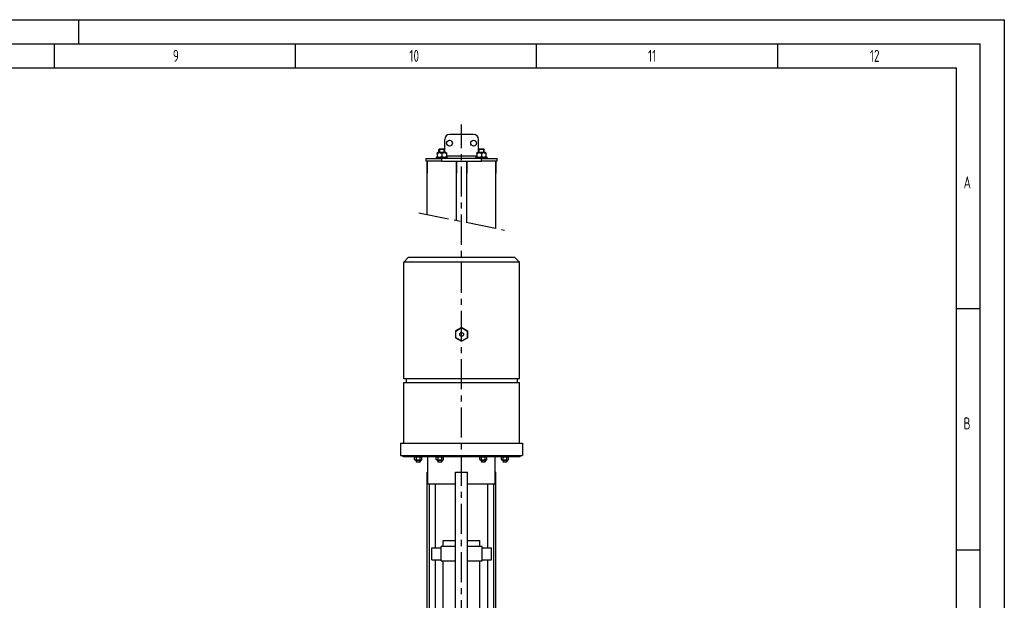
# Model space of a CAD drawing. Header units: millimetres. Extents: x 0 to 5940, y 0 to 4200.
# Tile 62 of 62: x 3898 to 5940, y 2996 to 4200. Entities that reach past the tile are written whole.
import ezdxf

# ---------------------------------------------------------------- set-up
doc = ezdxf.new("R2010")
doc.units = ezdxf.units.MM
doc.header["$LTSCALE"] = 50
doc.linetypes.add('MITTE', pattern=[2, 1.25, -0.25, 0.25, -0.25])
doc.layers.get('0').update_dxf_attribs({"linetype": 'CONTINUOUS'})
for name, color, linetype in [('01-LINIE-025', 1, 'CONTINUOUS'), ('02-LINIE-035', 2, 'CONTINUOUS'), ('05-ACHSE', 1, 'MITTE'), ('KSB-BLATTRAND', 2, 'CONTINUOUS')]:
    doc.layers.add(name, color=color, linetype=linetype)
doc.styles.get("Standard").update_dxf_attribs({"font": 'ISOCP.SHX'})

# ---------------------------------------------------------------- blocks, each defined once
blk = doc.blocks.new('Hubmagnet_01')
at = {"layer": '02-LINIE-035'}
for p, q in [((-110, 1087.5), (-120, 1077.5)), ((-110, 1087.5), (110, 1087.5)), ((110, 1087.5), (120, 1077.5)), ((120, 1077.5), (-120, 1077.5)), ((-120, 835.5), (-120, 1077.5)), ((120, 835.5), (120, 1077.5)), ((0, 941.9), (-12.5, 934.7)), ((-12, 934.4), (0, 941.4)), ((0, 941.4), (0, 941.9)), ((12.5, 934.7), (0, 941.9)), ((0, 941.4), (12, 934.4)), ((-12.5, 934.7), (-12, 934.4)), ((-12.5, 934.7), (-12.5, 920.3)), ((-12.5, 920.3), (-12, 920.6)), ((-12.5, 920.3), (0, 913.1)), ((-12, 920.6), (-12, 934.4)), ((0, 913.6), (-12, 920.6)), ((12, 920.6), (0, 913.6)), ((0, 913.1), (12.5, 920.3)), ((12.5, 934.7), (12, 934.4)), ((12, 934.4), (12, 920.6)), ((12.5, 920.3), (12, 920.6)), ((12.5, 920.3), (12.5, 934.7)), ((0, 913.1), (0, 913.6)), ((120, 835.5), (-120, 835.5)), ((-120, 827.5), (120, 827.5)), ((-120, 701.5), (-120, 827.5)), ((-115, 835.5), (-115, 827.5)), ((115, 835.5), (115, 827.5)), ((120, 701.5), (120, 827.5)), ((-126.5, 701.5), (126.5, 701.5)), ((-126.5, 701.5), (-126.5, 676.5)), ((126.5, 701.5), (126.5, 676.5)), ((-126.5, 676.5), (126.5, 676.5)), ((-121.5, 673.5), (-121.5, 676.5)), ((121.5, 673.5), (121.5, 676.5)), ((121.5, 673.5), (-121.5, 673.5)), ((-95.8, 673.5), (-97.5, 672.5)), ((-97.5, 667.7), (-97.5, 672.5)), ((-95.8, 666.7), (-97.5, 667.7)), ((-95.8, 666.7), (-84.2, 666.7)), ((-94, 666.7), (-94, 663)), ((-94, 663), (-86, 663)), ((-93.5, 662.5), (-94, 663)), ((-94, 663), (-86, 663)), ((-93.8, 667.7), (-93.8, 672.5)), ((-86.5, 662.5), (-93.5, 662.5)), ((-93.3, 666.7), (-93.3, 663)), ((-86.7, 663), (-86.7, 666.7)), ((-86.5, 662.5), (-86, 663)), ((-86.2, 667.7), (-86.2, 672.5)), ((-86, 666.7), (-86, 663)), ((-84.2, 673.5), (-82.5, 672.5)), ((-84.2, 666.7), (-82.5, 667.7)), ((-82.5, 667.7), (-82.5, 672.5)), ((-69.9, 616.5), (-69.9, 673.5)), ((-50.8, 673.5), (-52.5, 672.5)), ((-52.5, 667.7), (-52.5, 672.5)), ((-50.8, 666.7), (-52.5, 667.7)), ((-50.8, 666.7), (-39.2, 666.7)), ((-49, 666.7), (-49, 663)), ((-49, 663), (-41, 663)), ((-48.5, 662.5), (-49, 663)), ((-49, 663), (-41, 663)), ((-48.8, 667.7), (-48.8, 672.5)), ((-41.5, 662.5), (-48.5, 662.5)), ((-48.3, 666.7), (-48.3, 663)), ((-41.7, 663), (-41.7, 666.7)), ((-41.5, 662.5), (-41, 663)), ((-41.2, 667.7), (-41.2, 672.5)), ((-41, 666.7), (-41, 663)), ((-39.2, 673.5), (-37.5, 672.5)), ((-39.2, 666.7), (-37.5, 667.7)), ((-37.5, 667.7), (-37.5, 672.5)), ((39.2, 673.5), (37.5, 672.5)), ((37.5, 667.7), (37.5, 672.5)), ((39.2, 666.7), (37.5, 667.7)), ((39.2, 666.7), (50.8, 666.7)), ((41, 666.7), (41, 663)), ((41, 663), (49, 663)), ((41.5, 662.5), (41, 663)), ((41, 663), (49, 663)), ((41.2, 667.7), (41.2, 672.5)), ((48.5, 662.5), (41.5, 662.5)), ((41.7, 666.7), (41.7, 663)), ((48.3, 663), (48.3, 666.7)), ((48.5, 662.5), (49, 663)), ((48.8, 667.7), (48.8, 672.5)), ((49, 666.7), (49, 663)), ((50.8, 673.5), (52.5, 672.5)), ((50.8, 666.7), (52.5, 667.7)), ((52.5, 667.7), (52.5, 672.5)), ((69.8, 616.5), (69.8, 673.5)), ((84.2, 673.5), (82.5, 672.5)), ((82.5, 667.7), (82.5, 672.5)), ((84.2, 666.7), (82.5, 667.7)), ((84.2, 666.7), (95.8, 666.7)), ((86, 666.7), (86, 663)), ((86, 663), (94, 663)), ((86.5, 662.5), (86, 663)), ((86, 663), (94, 663)), ((86.2, 667.7), (86.2, 672.5)), ((93.5, 662.5), (86.5, 662.5)), ((86.7, 666.7), (86.7, 663)), ((93.3, 663), (93.3, 666.7)), ((93.5, 662.5), (94, 663)), ((93.8, 667.7), (93.8, 672.5)), ((94, 666.7), (94, 663)), ((95.8, 673.5), (97.5, 672.5)), ((95.8, 666.7), (97.5, 667.7)), ((97.5, 667.7), (97.5, 672.5)), ((-71.1, 641.5), (-69.9, 641.5)), ((-71.1, 207.5), (-71.1, 641.5)), ((-12.5, 207.5), (-12.5, 641.5)), ((-12.5, 641.5), (12.5, 641.5)), ((12.5, 207.5), (12.5, 641.5)), ((69.8, 641.5), (71.1, 641.5)), ((71.1, 207.5), (71.1, 641.5)), ((-12.5, 616.5), (-69.9, 616.5)), ((-66.7, 207.5), (-66.7, 616.5)), ((-54.2, 485), (-54.2, 616.5)), ((69.8, 616.5), (12.5, 616.5)), ((54.2, 485), (54.2, 616.5)), ((66.7, 207.5), (66.7, 616.5)), ((-38.1, 500), (-12.5, 500)), ((-38.1, 487.5), (-38.1, 500)), ((12.5, 500), (38.1, 500)), ((38.1, 487.5), (38.1, 500)), ((-61.7, 460), (-61.7, 485)), ((-61.7, 485), (-42.5, 485)), ((-12.5, 487.5), (-42.5, 487.5)), ((-42.5, 457.5), (-42.5, 487.5)), ((42.5, 487.5), (12.5, 487.5)), ((42.5, 457.5), (42.5, 487.5)), ((42.5, 485), (61.7, 485)), ((61.7, 460), (61.7, 485)), ((-61.7, 460), (-42.5, 460)), ((-54.2, 235), (-54.2, 460)), ((-42.5, 457.5), (-12.5, 457.5)), ((-38.1, 237.5), (-38.1, 457.5)), ((12.5, 457.5), (42.5, 457.5)), ((38.1, 237.5), (38.1, 457.5)), ((42.5, 460), (61.7, 460)), ((54.2, 235), (54.2, 460)), ((-61.7, 210), (-61.7, 235)), ((-61.7, 235), (-42.5, 235)), ((-12.5, 237.5), (-42.5, 237.5)), ((-42.5, 207.5), (-42.5, 237.5)), ((42.5, 237.5), (12.5, 237.5)), ((42.5, 207.5), (42.5, 237.5)), ((42.5, 235), (61.7, 235)), ((61.7, 210), (61.7, 235)), ((-71.1, 207.5), (-66.7, 207.5)), ((-66.7, 207.5), (-54.2, 207.5)), ((-61.7, 210), (-42.5, 210)), ((-54.2, 207.5), (-54.2, 210)), ((-42.5, 207.5), (-12.5, 207.5)), ((-38.1, 187.5), (-38.1, 207.5)), ((-12.5, 207.5), (12.5, 207.5)), ((12.5, 207.5), (42.5, 207.5)), ((38.1, 172.1), (38.1, 207.5)), ((42.5, 210), (61.7, 210)), ((54.2, 207.5), (54.2, 210)), ((54.2, 207.5), (66.7, 207.5)), ((66.7, 207.5), (71.1, 207.5))]:
    blk.add_line(p, q, dxfattribs=at)
blk.add_circle((0, 927.5), 4, dxfattribs=at)
for points in [[(-93.8, 672.5), (-95.6, 673.6), (-97.5, 672.5)], [(-97.5, 667.7), (-95.6, 666.6), (-93.8, 667.7)], [(-86.2, 672.5), (-90, 673.6), (-93.8, 672.5)], [(-93.8, 667.7), (-90, 666.6), (-86.2, 667.7)], [(-82.5, 672.5), (-84.4, 673.6), (-86.2, 672.5)], [(-86.2, 667.7), (-84.4, 666.6), (-82.5, 667.7)], [(-48.8, 672.5), (-50.6, 673.6), (-52.5, 672.5)], [(-52.5, 667.7), (-50.6, 666.6), (-48.8, 667.7)], [(-41.2, 672.5), (-45, 673.6), (-48.8, 672.5)], [(-48.8, 667.7), (-45, 666.6), (-41.2, 667.7)], [(-37.5, 672.5), (-39.4, 673.6), (-41.2, 672.5)], [(-41.2, 667.7), (-39.4, 666.6), (-37.5, 667.7)], [(41.2, 672.5), (39.4, 673.6), (37.5, 672.5)], [(37.5, 667.7), (39.4, 666.6), (41.2, 667.7)], [(48.8, 672.5), (45, 673.6), (41.2, 672.5)], [(41.2, 667.7), (45, 666.6), (48.8, 667.7)], [(52.5, 672.5), (50.6, 673.6), (48.8, 672.5)], [(48.8, 667.7), (50.6, 666.6), (52.5, 667.7)], [(86.2, 672.5), (84.4, 673.6), (82.5, 672.5)], [(82.5, 667.7), (84.4, 666.6), (86.2, 667.7)], [(93.8, 672.5), (90, 673.6), (86.2, 672.5)], [(86.2, 667.7), (90, 666.6), (93.8, 667.7)], [(97.5, 672.5), (95.6, 673.6), (93.8, 672.5)], [(93.8, 667.7), (95.6, 666.6), (97.5, 667.7)]]:
    blk.add_rational_spline(points, [1, 1.15470053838, 1], degree=2, dxfattribs=at)
blk = doc.blocks.new('Rahmen_A2')
at = {"color": 1, "ltscale": 150}
for p, q in [((0, 420), (594, 420)), ((594, 420), (594, 0)), ((10, 410), (584, 410)), ((584, 410), (584, 5))]:
    blk.add_line(p, q, dxfattribs=at)
at = {"layer": 'KSB-BLATTRAND'}
for p, q in [((402, 420), (402, 415)), ((5, 415), (589, 415)), ((397, 410), (397, 415)), ((447, 410), (447, 415)), ((497, 410), (497, 415)), ((547, 410), (547, 415)), ((589, 5), (589, 415)), ((589, 360), (584, 360)), ((589, 310), (584, 310))]:
    blk.add_line(p, q, dxfattribs=at)
at = {"layer": 'KSB-BLATTRAND', "width": 0.75}
for s, p in [('9', (421.5625, 411.25)), ('10', (470.625, 411.25)), ('11', (520.125, 411.25)), ('12', (566.125, 411.25)), ('A', (585.5625, 385)), ('B', (585.5625, 335))]:
    blk.add_text(s, height=2.5, dxfattribs=at).set_placement(p)

msp = doc.modelspace()

# ---------------------------------------------------------------- linework, layer by layer
at = {"layer": '02-LINIE-035'}
for p, q in [((4839.46, 3961.8), (4789.46, 3961.8)), ((4779.46, 3930.73), (4779.46, 3951.8)), ((4849.46, 3930.73), (4849.46, 3951.8)), ((4765.21, 3924.3), (4763.96, 3923.58)), ((4763.96, 3922.73), (4763.96, 3923.58)), ((4763.96, 3922.73), (4763.96, 3915.87)), ((4781.71, 3924.3), (4765.21, 3924.3)), ((4768.53, 3931.8), (4767.46, 3930.73)), ((4779.46, 3930.73), (4767.46, 3930.73)), ((4767.46, 3924.3), (4767.46, 3930.73)), ((4768.51, 3931.78), (4768.51, 3924.3)), ((4768.53, 3931.8), (4778.38, 3931.8)), ((4773.46, 3922.73), (4773.46, 3915.87)), ((4778.38, 3931.8), (4779.46, 3930.73)), ((4778.41, 3924.3), (4778.41, 3931.78)), ((4779.46, 3924.3), (4779.46, 3930.73)), ((4781.71, 3924.3), (4782.96, 3923.58)), ((4782.96, 3923.58), (4782.96, 3922.73)), ((4782.96, 3922.73), (4782.96, 3915.87)), ((4847.21, 3924.3), (4845.96, 3923.58)), ((4845.96, 3922.73), (4845.96, 3923.58)), ((4845.96, 3922.73), (4845.96, 3915.87)), ((4863.71, 3924.3), (4847.21, 3924.3)), ((4850.53, 3931.8), (4849.46, 3930.73)), ((4861.46, 3930.73), (4849.46, 3930.73)), ((4849.46, 3924.3), (4849.46, 3930.73)), ((4850.51, 3931.78), (4850.51, 3924.3)), ((4850.53, 3931.8), (4860.38, 3931.8)), ((4855.46, 3922.73), (4855.46, 3915.87)), ((4860.38, 3931.8), (4861.46, 3930.73)), ((4860.41, 3924.3), (4860.41, 3931.78)), ((4861.46, 3924.3), (4861.46, 3930.73)), ((4863.71, 3924.3), (4864.96, 3923.58)), ((4864.96, 3923.58), (4864.96, 3922.73)), ((4864.96, 3922.73), (4864.96, 3915.87)), ((4740.96, 3911.8), (4773.46, 3911.8)), ((4740.96, 3906.8), (4740.96, 3911.8)), ((4773.46, 3906.8), (4740.96, 3906.8)), ((4743.31, 3906.8), (4743.31, 3881.8)), ((4743.31, 3796.04), (4743.31, 3906.8)), ((4785.46, 3914.3), (4761.46, 3914.3)), ((4761.46, 3914.3), (4761.46, 3911.8)), ((4765.21, 3914.3), (4763.96, 3915.02)), ((4773.46, 3906.8), (4773.46, 3911.8)), ((4855.46, 3911.8), (4773.46, 3911.8)), ((4773.46, 3906.8), (4855.46, 3906.8)), ((4781.71, 3914.3), (4782.96, 3915.02)), ((4845.96, 3916.8), (4782.96, 3916.8)), ((4785.46, 3914.3), (4785.46, 3911.8)), ((4803.61, 3906.8), (4803.61, 3881.8)), ((4803.61, 3783.81), (4803.61, 3906.8)), ((4825.31, 3906.8), (4825.31, 3881.8)), ((4825.31, 3779.41), (4825.31, 3906.8)), ((4867.46, 3914.3), (4843.46, 3914.3)), ((4843.46, 3914.3), (4843.46, 3911.8)), ((4847.21, 3914.3), (4845.96, 3915.02)), ((4855.46, 3906.8), (4855.46, 3911.8)), ((4855.46, 3911.8), (4887.96, 3911.8)), ((4887.96, 3906.8), (4855.46, 3906.8)), ((4863.71, 3914.3), (4864.96, 3915.02)), ((4867.46, 3914.3), (4867.46, 3911.8)), ((4885.61, 3906.8), (4885.61, 3881.8)), ((4885.61, 3767.19), (4885.61, 3906.8)), ((4887.96, 3906.8), (4887.96, 3911.8))]:
    msp.add_line(p, q, dxfattribs=at)
for centre in [(4789.46, 3943.8), (4839.46, 3943.8)]:
    msp.add_circle(centre, 6, dxfattribs=at)
for centre, start, end in [((4789.46, 3951.8), 90, 180), ((4839.46, 3951.8), 0, 90)]:
    msp.add_arc(centre, 10, start, end, dxfattribs=at)
for points in [[(4773.46, 3922.73), (4768.71, 3924.31), (4763.96, 3922.73)], [(4782.96, 3922.73), (4778.21, 3924.31), (4773.46, 3922.73)], [(4855.46, 3922.73), (4850.71, 3924.31), (4845.96, 3922.73)], [(4864.96, 3922.73), (4860.21, 3924.31), (4855.46, 3922.73)], [(4763.96, 3915.87), (4768.71, 3914.29), (4773.46, 3915.87)], [(4773.46, 3915.87), (4778.21, 3914.29), (4782.96, 3915.87)], [(4845.96, 3915.87), (4850.71, 3914.29), (4855.46, 3915.87)], [(4855.46, 3915.87), (4860.21, 3914.29), (4864.96, 3915.87)]]:
    msp.add_rational_spline(points, [1, 1.15470053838, 1], degree=2, dxfattribs=at)
at = {"layer": '05-ACHSE'}
for p, q in [((4814.46, 1833.3), (4814.46, 3982.37)), ((4725.77, 3799.59), (4903.14, 3763.63))]:
    msp.add_line(p, q, dxfattribs=at)

# ---------------------------------------------------------------- block references
at = {"layer": '01-LINIE-025'}
msp.add_blockref('Hubmagnet_01', (4814.46, 2619.78), dxfattribs=at)
at = {"layer": 'KSB-BLATTRAND', "xscale": 10, "yscale": 10, "zscale": 10}
msp.add_blockref('Rahmen_A2', (0, 0), dxfattribs=at)

doc.saveas('drawing.dxf')
